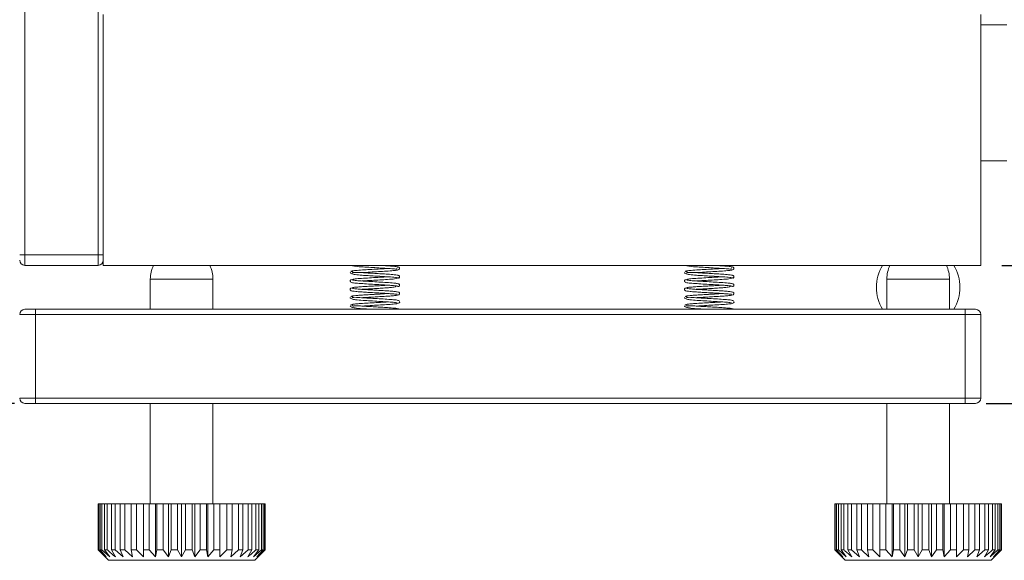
# Model space of a CAD drawing. Header units: millimetres. Extents: x 5 to 297, y 5 to 205.
# Tile 18 of 29: x 183 to 230, y 119 to 144. Entities that reach past the tile are written whole.
import ezdxf

# ---------------------------------------------------------------- set-up
doc = ezdxf.new("R2010")
doc.units = ezdxf.units.MM
doc.linetypes.add('HIDDEN', pattern=[1.905, 1.27, -0.635])
doc.layers.add('VM_VU04', color=7, linetype='HIDDEN')
doc.styles.add('SLDTEXTSTYLE0', font='TXT', dxfattribs={"width": 0.7})
doc.dimstyles.new('SLDDIMSTYLE0', dxfattribs={"dimtxt": 3.5, "dimasz": 3, "dimexe": 0, "dimexo": 0.0625, "dimgap": 0.875, "dimtad": 1, "dimlfac": 2, "dimrnd": 1e-09, "dimzin": 12, "dimdsep": 46, "dimtxsty": 'SLDTEXTSTYLE0', "dimsah": 1, "dimcen": 0.09, "dimadec": 0, "dimazin": 3, "dimtfac": 1, "dimtofl": 0, "dimtmove": 0, "dimatfit": 3, "dimfxl": 0, "dimfrac": 2, "dimtolj": 1, "dimtzin": 12, "dimarcsym": 0})

# ---------------------------------------------------------------- blocks, each defined once
blk = doc.blocks.new('_D_1')
at = {"layer": 'VM_VU04'}
for p, q in [((181.837, 167.688), (165.527, 167.688)), ((166.527, 126.088), (166.527, 167.688)), ((182.337, 126.088), (165.527, 126.088))]:
    blk.add_line(p, q, dxfattribs=at)
for points in [[(166.527, 167.688), (166.027, 164.688), (167.027, 164.688)], [(166.527, 126.088), (167.027, 129.088), (166.027, 129.088)]]:
    blk.add_solid(points, dxfattribs=at)
at = {"layer": 'VM_VU04', "insert": (162.015, 141.815, 2.177), "char_height": 3.5, "attachment_point": 1, "rotation": 90, "style": 'SLDTEXTSTYLE0'}
blk.add_mtext('83.2', dxfattribs=at)
blk = doc.blocks.new('_D_2')
at = {"layer": 'VM_VU04'}
for p, q in [((224.816, 164.938), (271.516, 164.938)), ((270.516, 164.938), (270.516, 132.688)), ((229.587, 132.688), (271.516, 132.688))]:
    blk.add_line(p, q, dxfattribs=at)
for points in [[(270.516, 164.938), (270.016, 161.938), (271.016, 161.938)], [(270.516, 132.688), (271.016, 135.688), (270.016, 135.688)]]:
    blk.add_solid(points, dxfattribs=at)
at = {"layer": 'VM_VU04', "insert": (266.004, 143.74, 2.177), "char_height": 3.5, "attachment_point": 1, "rotation": 90, "style": 'SLDTEXTSTYLE0'}
blk.add_mtext('64.5', dxfattribs=at)
blk = doc.blocks.new('_D_3')
at = {"layer": 'VM_VU04'}
for p, q in [((224.816, 164.938), (277.516, 164.938)), ((276.516, 164.938), (276.516, 126.088)), ((228.837, 126.088), (277.516, 126.088))]:
    blk.add_line(p, q, dxfattribs=at)
for points in [[(276.516, 164.938), (276.016, 161.938), (277.016, 161.938)], [(276.516, 126.088), (277.016, 129.088), (276.016, 129.088)]]:
    blk.add_solid(points, dxfattribs=at)
at = {"layer": 'VM_VU04', "insert": (272.004, 140.44, 2.177), "char_height": 3.5, "attachment_point": 1, "rotation": 90, "style": 'SLDTEXTSTYLE0'}
blk.add_mtext('77.7', dxfattribs=at)
blk = doc.blocks.new('_D_4')
at = {"layer": 'VM_VU04'}
for p, q in [((227.066, 156.938), (265.516, 156.938)), ((264.516, 156.938), (264.516, 132.688)), ((229.587, 132.688), (265.516, 132.688))]:
    blk.add_line(p, q, dxfattribs=at)
for points in [[(264.516, 156.938), (264.016, 153.938), (265.016, 153.938)], [(264.516, 132.688), (265.016, 135.688), (264.016, 135.688)]]:
    blk.add_solid(points, dxfattribs=at)
at = {"layer": 'VM_VU04', "insert": (260.004, 139.74, 2.177), "char_height": 3.5, "attachment_point": 1, "rotation": 90, "style": 'SLDTEXTSTYLE0'}
blk.add_mtext('48.5', dxfattribs=at)

msp = doc.modelspace()

# ---------------------------------------------------------------- linework, layer by layer
at = {"color": 7, "linetype": 'Continuous', "lineweight": 15}
for p, q in [((182.8373, 167.1876), (182.8373, 133.1876)), ((186.3373, 133.1876), (186.3373, 167.1876)), ((186.5873, 144.6876), (186.5873, 132.6876)), ((228.5873, 144.6876), (228.5873, 132.6876)), ((229.8373, 144.1876), (228.5873, 144.1876)), ((228.5873, 137.6876), (229.8373, 137.6876)), ((182.5873, 133.1876), (182.8373, 133.1876)), ((182.8373, 133.1876), (186.3373, 133.1876)), ((182.8373, 133.1876), (182.8373, 132.6876)), ((186.3373, 132.6876), (186.3373, 133.1876)), ((186.3373, 133.1876), (186.5873, 133.1876)), ((186.3373, 132.6876), (182.8373, 132.6876)), ((186.5873, 132.6876), (228.5873, 132.6876)), ((198.4825, 132.6876), (198.4682, 132.6851)), ((200.6523, 132.56), (200.6427, 132.5709)), ((214.4825, 132.6876), (214.4682, 132.6851)), ((216.6523, 132.56), (216.6427, 132.5709)), ((188.8373, 132.034), (188.8373, 130.5876)), ((191.8373, 130.5876), (191.8373, 132.034)), ((224.0873, 132.034), (224.0873, 130.5876)), ((227.0873, 130.5876), (227.0873, 132.034)), ((182.8373, 130.5876), (183.3373, 130.5876)), ((183.3373, 130.3376), (183.3373, 130.5876)), ((183.3373, 130.5876), (227.8373, 130.5876)), ((227.8373, 130.3376), (227.8373, 130.5876)), ((227.8373, 130.5876), (228.3373, 130.5876)), ((183.3373, 130.3376), (182.5873, 130.3376)), ((183.3373, 130.3376), (183.3373, 126.3376)), ((227.8373, 130.3376), (183.3373, 130.3376)), ((227.8373, 126.3376), (227.8373, 130.3376)), ((228.5873, 130.3376), (227.8373, 130.3376)), ((228.5873, 130.3376), (228.5873, 126.3376)), ((182.5873, 126.3376), (183.3373, 126.3376)), ((183.3373, 126.3376), (183.3373, 126.0876)), ((183.3373, 126.3376), (227.8373, 126.3376)), ((227.8373, 126.3376), (227.8373, 126.0876)), ((227.8373, 126.3376), (228.5873, 126.3376)), ((183.3373, 126.0876), (182.8373, 126.0876)), ((227.8373, 126.0876), (183.3373, 126.0876)), ((188.8373, 126.0876), (188.8373, 121.284)), ((191.8373, 121.284), (191.8373, 126.0876)), ((224.0873, 126.0876), (224.0873, 121.284)), ((227.0873, 121.284), (227.0873, 126.0876)), ((228.3373, 126.0876), (227.8373, 126.0876)), ((186.3419, 119.084), (186.3419, 121.284)), ((186.3691, 121.284), (186.3419, 121.284)), ((186.3691, 121.284), (186.3691, 119.084)), ((186.3691, 121.284), (186.4361, 121.284)), ((186.4361, 119.084), (186.4361, 121.284)), ((186.5169, 121.284), (186.4361, 121.284)), ((186.5169, 121.284), (186.5169, 119.084)), ((186.5169, 121.284), (186.6489, 121.284)), ((186.6489, 119.084), (186.6489, 121.284)), ((186.7807, 121.284), (186.6489, 121.284)), ((186.7807, 121.284), (186.7807, 119.084)), ((186.7807, 121.284), (186.9737, 121.284)), ((186.9737, 119.084), (186.9737, 121.284)), ((187.1526, 121.284), (186.9737, 121.284)), ((187.1526, 121.284), (187.1526, 119.084)), ((187.1526, 121.284), (187.4007, 121.284)), ((187.4007, 119.084), (187.4007, 121.284)), ((187.6213, 121.284), (187.4007, 121.284)), ((187.6213, 121.284), (187.6213, 119.084)), ((187.6213, 121.284), (187.9169, 121.284)), ((187.9169, 119.084), (187.9169, 121.284)), ((188.1725, 121.284), (187.9169, 121.284)), ((188.1725, 121.284), (188.1725, 119.084)), ((188.1725, 121.284), (188.5067, 121.284)), ((188.5067, 119.084), (188.5067, 121.284)), ((188.7894, 121.284), (188.5067, 121.284)), ((188.7894, 121.284), (188.7894, 119.084)), ((188.7894, 121.284), (189.0851, 121.284)), ((189.0851, 121.284), (189.0851, 118.7451)), ((189.0851, 121.284), (189.1521, 121.284)), ((189.1521, 119.084), (189.1521, 121.284)), ((189.4534, 121.284), (189.1521, 121.284)), ((189.4534, 121.284), (189.4534, 119.084)), ((189.4534, 121.284), (189.7015, 121.284)), ((189.7015, 121.284), (189.7015, 118.7451)), ((189.7015, 121.284), (189.8335, 121.284)), ((189.8335, 119.084), (189.8335, 121.284)), ((190.1443, 121.284), (189.8335, 121.284)), ((190.1443, 121.284), (190.1443, 119.084)), ((190.1443, 121.284), (190.3373, 121.284)), ((190.3373, 121.284), (190.3373, 118.7451)), ((190.3373, 121.284), (190.5302, 121.284)), ((190.5302, 119.084), (190.5302, 121.284)), ((190.841, 121.284), (190.5302, 121.284)), ((190.841, 121.284), (190.841, 119.084)), ((190.841, 121.284), (190.973, 121.284)), ((190.973, 121.284), (190.973, 118.7451)), ((190.973, 121.284), (191.2211, 121.284)), ((191.2211, 119.084), (191.2211, 121.284)), ((191.5224, 121.284), (191.2211, 121.284)), ((191.5224, 121.284), (191.5224, 119.084)), ((191.5224, 121.284), (191.5894, 121.284)), ((191.5894, 121.284), (191.5894, 118.7451)), ((191.5894, 121.284), (191.8851, 121.284)), ((191.8851, 119.084), (191.8851, 121.284)), ((192.1678, 121.284), (191.8851, 121.284)), ((192.1678, 121.284), (192.1678, 119.084)), ((192.1678, 121.284), (192.5021, 121.284)), ((192.5021, 119.084), (192.5021, 121.284)), ((192.7576, 121.284), (192.5021, 121.284)), ((192.7576, 121.284), (192.7576, 119.084)), ((192.7576, 121.284), (193.0532, 121.284)), ((193.0532, 119.084), (193.0532, 121.284)), ((193.2738, 121.284), (193.0532, 121.284)), ((193.2738, 121.284), (193.2738, 119.084)), ((193.2738, 121.284), (193.5219, 121.284)), ((193.5219, 119.084), (193.5219, 121.284)), ((193.7008, 121.284), (193.5219, 121.284)), ((193.7008, 121.284), (193.7008, 119.084)), ((193.7008, 121.284), (193.8938, 121.284)), ((193.8938, 119.084), (193.8938, 121.284)), ((194.0257, 121.284), (193.8938, 121.284)), ((194.0257, 121.284), (194.0257, 119.084)), ((194.0257, 121.284), (194.1577, 121.284)), ((194.1577, 119.084), (194.1577, 121.284)), ((194.2384, 121.284), (194.1577, 121.284)), ((194.2384, 121.284), (194.2384, 119.084)), ((194.2384, 121.284), (194.3054, 121.284)), ((194.3054, 119.084), (194.3054, 121.284)), ((194.3326, 121.284), (194.3054, 121.284)), ((194.3326, 121.284), (194.3326, 119.084)), ((221.5919, 119.084), (221.5919, 121.284)), ((221.6191, 121.284), (221.5919, 121.284)), ((221.6191, 121.284), (221.6191, 119.084)), ((221.6191, 121.284), (221.6861, 121.284)), ((221.6861, 119.084), (221.6861, 121.284)), ((221.7669, 121.284), (221.6861, 121.284)), ((221.7669, 121.284), (221.7669, 119.084)), ((221.7669, 121.284), (221.8989, 121.284)), ((221.8989, 119.084), (221.8989, 121.284)), ((222.0307, 121.284), (221.8989, 121.284)), ((222.0307, 121.284), (222.0307, 119.084)), ((222.0307, 121.284), (222.2237, 121.284)), ((222.2237, 119.084), (222.2237, 121.284)), ((222.4026, 121.284), (222.2237, 121.284)), ((222.4026, 121.284), (222.4026, 119.084)), ((222.4026, 121.284), (222.6507, 121.284)), ((222.6507, 119.084), (222.6507, 121.284)), ((222.8713, 121.284), (222.6507, 121.284)), ((222.8713, 121.284), (222.8713, 119.084)), ((222.8713, 121.284), (223.1669, 121.284)), ((223.1669, 119.084), (223.1669, 121.284)), ((223.4225, 121.284), (223.1669, 121.284)), ((223.4225, 121.284), (223.4225, 119.084)), ((223.4225, 121.284), (223.7567, 121.284)), ((223.7567, 119.084), (223.7567, 121.284)), ((224.0394, 121.284), (223.7567, 121.284)), ((224.0394, 121.284), (224.0394, 119.084)), ((224.0394, 121.284), (224.3351, 121.284)), ((224.3351, 121.284), (224.3351, 118.7451)), ((224.3351, 121.284), (224.4021, 121.284)), ((224.4021, 119.084), (224.4021, 121.284)), ((224.7034, 121.284), (224.4021, 121.284)), ((224.7034, 121.284), (224.7034, 119.084)), ((224.7034, 121.284), (224.9515, 121.284)), ((224.9515, 121.284), (224.9515, 118.7451)), ((224.9515, 121.284), (225.0835, 121.284)), ((225.0835, 119.084), (225.0835, 121.284)), ((225.3943, 121.284), (225.0835, 121.284)), ((225.3943, 121.284), (225.3943, 119.084)), ((225.3943, 121.284), (225.5873, 121.284)), ((225.5873, 121.284), (225.5873, 118.7451)), ((225.5873, 121.284), (225.7802, 121.284)), ((225.7802, 119.084), (225.7802, 121.284)), ((226.091, 121.284), (225.7802, 121.284)), ((226.091, 121.284), (226.091, 119.084)), ((226.091, 121.284), (226.223, 121.284)), ((226.223, 121.284), (226.223, 118.7451)), ((226.223, 121.284), (226.4711, 121.284)), ((226.4711, 119.084), (226.4711, 121.284)), ((226.7724, 121.284), (226.4711, 121.284)), ((226.7724, 121.284), (226.7724, 119.084)), ((226.7724, 121.284), (226.8394, 121.284)), ((226.8394, 121.284), (226.8394, 118.7451)), ((226.8394, 121.284), (227.1351, 121.284)), ((227.1351, 119.084), (227.1351, 121.284)), ((227.4178, 121.284), (227.1351, 121.284)), ((227.4178, 121.284), (227.4178, 119.084)), ((227.4178, 121.284), (227.7521, 121.284)), ((227.7521, 119.084), (227.7521, 121.284)), ((228.0076, 121.284), (227.7521, 121.284)), ((228.0076, 121.284), (228.0076, 119.084)), ((228.0076, 121.284), (228.3033, 121.284)), ((228.3033, 119.084), (228.3033, 121.284)), ((228.5238, 121.284), (228.3033, 121.284)), ((228.5238, 121.284), (228.5238, 119.084)), ((228.5238, 121.284), (228.7719, 121.284)), ((228.7719, 119.084), (228.7719, 121.284)), ((228.9508, 121.284), (228.7719, 121.284)), ((228.9508, 121.284), (228.9508, 119.084)), ((228.9508, 121.284), (229.1438, 121.284)), ((229.1438, 119.084), (229.1438, 121.284)), ((229.2757, 121.284), (229.1438, 121.284)), ((229.2757, 121.284), (229.2757, 119.084)), ((229.2757, 121.284), (229.4077, 121.284)), ((229.4077, 119.084), (229.4077, 121.284)), ((229.4884, 121.284), (229.4077, 121.284)), ((229.4884, 121.284), (229.4884, 119.084)), ((229.4884, 121.284), (229.5554, 121.284)), ((229.5554, 119.084), (229.5554, 121.284)), ((229.5826, 121.284), (229.5554, 121.284)), ((229.5826, 121.284), (229.5826, 119.084)), ((186.6762, 118.7451), (186.3419, 119.084)), ((186.3419, 119.084), (186.3691, 119.084)), ((186.3691, 119.084), (186.7318, 118.7451)), ((186.7318, 118.7451), (186.4361, 119.084)), ((186.4361, 119.084), (186.5169, 119.084)), ((186.5169, 119.084), (186.897, 118.7451)), ((186.897, 118.7451), (186.6489, 119.084)), ((186.6489, 119.084), (186.7807, 119.084)), ((187.1667, 118.7451), (186.9737, 119.084)), ((186.9737, 119.084), (187.1526, 119.084)), ((187.1526, 119.084), (187.5327, 118.7451)), ((187.5327, 118.7451), (187.4007, 119.084)), ((187.4007, 119.084), (187.6213, 119.084)), ((187.6213, 119.084), (187.984, 118.7451)), ((187.984, 118.7451), (187.9169, 119.084)), ((187.9169, 119.084), (188.1725, 119.084)), ((188.1725, 119.084), (188.5067, 118.7451)), ((188.5067, 119.084), (188.7894, 119.084)), ((188.7894, 119.084), (189.0851, 118.7451)), ((189.0851, 118.7451), (189.1521, 119.084)), ((189.1521, 119.084), (189.4534, 119.084)), ((189.4534, 119.084), (189.7015, 118.7451)), ((189.7015, 118.7451), (189.8335, 119.084)), ((189.8335, 119.084), (190.1443, 119.084)), ((190.1443, 119.084), (190.3373, 118.7451)), ((190.3373, 118.7451), (190.5302, 119.084)), ((190.5302, 119.084), (190.841, 119.084)), ((190.841, 119.084), (190.973, 118.7451)), ((190.973, 118.7451), (191.2211, 119.084)), ((191.2211, 119.084), (191.5224, 119.084)), ((191.5224, 119.084), (191.5894, 118.7451)), ((191.5894, 118.7451), (191.8851, 119.084)), ((191.8851, 119.084), (192.1678, 119.084)), ((192.1678, 118.7451), (192.5021, 119.084)), ((192.5021, 119.084), (192.7576, 119.084)), ((192.7576, 119.084), (192.6906, 118.7451)), ((192.6906, 118.7451), (193.0532, 119.084)), ((193.0532, 119.084), (193.2738, 119.084)), ((193.2738, 119.084), (193.1418, 118.7451)), ((193.1418, 118.7451), (193.5219, 119.084)), ((193.7008, 119.084), (193.5079, 118.7451)), ((193.5219, 119.084), (193.7008, 119.084)), ((194.0257, 119.084), (193.7776, 118.7451)), ((193.7776, 118.7451), (194.1577, 119.084)), ((193.8938, 119.084), (194.0257, 119.084)), ((194.2384, 119.084), (193.9427, 118.7451)), ((193.9427, 118.7451), (194.3054, 119.084)), ((194.3326, 119.084), (193.9984, 118.7451)), ((194.1577, 119.084), (194.2384, 119.084)), ((194.3054, 119.084), (194.3326, 119.084)), ((221.9262, 118.7451), (221.5919, 119.084)), ((221.5919, 119.084), (221.6191, 119.084)), ((221.6191, 119.084), (221.9818, 118.7451)), ((221.9818, 118.7451), (221.6861, 119.084)), ((221.6861, 119.084), (221.7669, 119.084)), ((221.7669, 119.084), (222.147, 118.7451)), ((222.147, 118.7451), (221.8989, 119.084)), ((221.8989, 119.084), (222.0307, 119.084)), ((222.4167, 118.7451), (222.2237, 119.084)), ((222.2237, 119.084), (222.4026, 119.084)), ((222.4026, 119.084), (222.7827, 118.7451)), ((222.7827, 118.7451), (222.6507, 119.084)), ((222.6507, 119.084), (222.8713, 119.084)), ((222.8713, 119.084), (223.234, 118.7451)), ((223.234, 118.7451), (223.1669, 119.084)), ((223.1669, 119.084), (223.4225, 119.084)), ((223.4225, 119.084), (223.7567, 118.7451)), ((223.7567, 119.084), (224.0394, 119.084)), ((224.0394, 119.084), (224.3351, 118.7451)), ((224.3351, 118.7451), (224.4021, 119.084)), ((224.4021, 119.084), (224.7034, 119.084)), ((224.7034, 119.084), (224.9515, 118.7451)), ((224.9515, 118.7451), (225.0835, 119.084)), ((225.0835, 119.084), (225.3943, 119.084)), ((225.3943, 119.084), (225.5873, 118.7451)), ((225.5873, 118.7451), (225.7802, 119.084)), ((225.7802, 119.084), (226.091, 119.084)), ((226.091, 119.084), (226.223, 118.7451)), ((226.223, 118.7451), (226.4711, 119.084)), ((226.4711, 119.084), (226.7724, 119.084)), ((226.7724, 119.084), (226.8394, 118.7451)), ((226.8394, 118.7451), (227.1351, 119.084)), ((227.1351, 119.084), (227.4178, 119.084)), ((227.4178, 118.7451), (227.7521, 119.084)), ((227.7521, 119.084), (228.0076, 119.084)), ((228.0076, 119.084), (227.9406, 118.7451)), ((227.9406, 118.7451), (228.3033, 119.084)), ((228.3033, 119.084), (228.5238, 119.084)), ((228.5238, 119.084), (228.3918, 118.7451)), ((228.3918, 118.7451), (228.7719, 119.084)), ((228.9508, 119.084), (228.7579, 118.7451)), ((228.7719, 119.084), (228.9508, 119.084)), ((229.2757, 119.084), (229.0276, 118.7451)), ((229.0276, 118.7451), (229.4077, 119.084)), ((229.1438, 119.084), (229.2757, 119.084)), ((229.4884, 119.084), (229.1927, 118.7451)), ((229.1927, 118.7451), (229.5554, 119.084)), ((229.5826, 119.084), (229.2484, 118.7451)), ((229.4077, 119.084), (229.4884, 119.084)), ((229.5554, 119.084), (229.5826, 119.084)), ((186.6762, 118.7451), (186.8373, 118.584)), ((193.8373, 118.584), (186.8373, 118.584)), ((193.8373, 118.584), (193.9984, 118.7451)), ((221.9262, 118.7451), (222.0873, 118.584)), ((229.0873, 118.584), (222.0873, 118.584)), ((229.0873, 118.584), (229.2484, 118.7451))]:
    msp.add_line(p, q, dxfattribs=at)
at = {"color": 8, "linetype": 'Continuous', "lineweight": 15}
for p, q in [((188.8373, 132.034), (191.8373, 132.034)), ((224.0873, 132.034), (227.0873, 132.034))]:
    msp.add_line(p, q, dxfattribs=at)
at = {"color": 7, "linetype": 'Continuous', "lineweight": 15}
for centre, radius, start, end in [((182.8373, 132.9376), 0.25, 180, 270), ((186.3373, 132.9376), 0.25, 270, 0), ((190.3373, 132.034), 1.5, 154.16826, 180), ((190.3373, 132.034), 1.5, 0, 25.83174), ((225.5873, 131.6376), 2, 148.33176, 211.66824), ((225.5873, 132.034), 1.5, 154.16826, 180), ((225.5873, 132.034), 1.5, 0, 25.83174), ((225.5873, 131.6376), 2, 328.33176, 31.66824), ((182.8373, 130.3376), 0.25, 90, 180), ((228.3373, 130.3376), 0.25, 0, 90), ((182.8373, 126.3376), 0.25, 180, 270), ((228.3373, 126.3376), 0.25, 270, 0)]:
    msp.add_arc(centre, radius, start, end, dxfattribs=at)
for points, knots in [([(200.2028, 132.542), (200.1763, 132.54), (200.0512, 132.5305), (199.7433, 132.5134), (199.3507, 132.4912), (198.9562, 132.4677), (198.6672, 132.445), (198.4672, 132.4195), (198.4435, 132.4009), (198.4305, 132.3907)], [0, 0, 0, 0, 0.0428792, 0.2016594, 0.3605251, 0.5148493, 0.6983145, 0.8337655, 1, 1, 1, 1]), ([(198.4969, 132.6876), (198.4945, 132.6856), (198.486, 132.6782), (198.4752, 132.6767), (198.4674, 132.6756)], [0, 0, 0, 0, 0.2750131, 1, 1, 1, 1]), ([(198.4788, 132.687), (198.481, 132.6858), (198.5171, 132.6668), (198.6822, 132.6367), (198.9897, 132.6142), (199.3864, 132.5907), (199.7856, 132.5682), (200.1716, 132.546), (200.4328, 132.524), (200.5821, 132.5139), (200.6421, 132.4935), (200.6427, 132.5112), (200.6429, 132.5155)], [0, 0, 0, 0, 0.0076345, 0.1261934, 0.2841067, 0.4162648, 0.5520005, 0.6877318, 0.8307933, 0.9068565, 0.9771432, 1, 1, 1, 1]), ([(198.9642, 132.3419), (198.9763, 132.3427), (199.0895, 132.3509), (199.3622, 132.3667), (199.7604, 132.3892), (200.156, 132.4121), (200.4853, 132.4371), (200.6719, 132.4567), (200.7813, 132.4947), (200.7681, 132.5841), (200.6666, 132.6322), (200.5058, 132.643), (200.213, 132.6682), (199.977, 132.6819), (199.877, 132.6876)], [0, 0, 0, 0, 0.0116343, 0.1095729, 0.2106598, 0.3119964, 0.4189531, 0.5279504, 0.6147641, 0.657628, 0.7044367, 0.813963, 0.9211262, 1, 1, 1, 1]), ([(216.2029, 132.542), (216.1763, 132.54), (216.0512, 132.5305), (215.7433, 132.5134), (215.3507, 132.4912), (214.9562, 132.4677), (214.6672, 132.445), (214.4672, 132.4195), (214.4435, 132.4009), (214.4305, 132.3907)], [0, 0, 0, 0, 0.0428792, 0.2016596, 0.360525, 0.5148494, 0.6983145, 0.8337655, 1, 1, 1, 1]), ([(214.4969, 132.6876), (214.4945, 132.6856), (214.486, 132.6782), (214.4752, 132.6767), (214.4674, 132.6756)], [0, 0, 0, 0, 0.27501517, 1, 1, 1, 1]), ([(214.4788, 132.687), (214.481, 132.6858), (214.5171, 132.6668), (214.6822, 132.6367), (214.9897, 132.6142), (215.3864, 132.5907), (215.7856, 132.5682), (216.1716, 132.546), (216.4328, 132.524), (216.5821, 132.5139), (216.6421, 132.4935), (216.6427, 132.5112), (216.6429, 132.5155)], [0, 0, 0, 0, 0.0076344, 0.1261935, 0.2841067, 0.4162649, 0.5520004, 0.6877319, 0.8307932, 0.9068566, 0.9771432, 1, 1, 1, 1]), ([(214.9642, 132.3419), (214.9763, 132.3427), (215.0895, 132.3509), (215.3622, 132.3667), (215.7604, 132.3892), (216.156, 132.4121), (216.4853, 132.4371), (216.6719, 132.4567), (216.7813, 132.4947), (216.7681, 132.5841), (216.6666, 132.6322), (216.5058, 132.643), (216.213, 132.6682), (215.977, 132.6819), (215.877, 132.6876)], [0, 0, 0, 0, 0.0116345, 0.1095731, 0.2106599, 0.3119965, 0.4189531, 0.5279503, 0.6147641, 0.657628, 0.7044367, 0.813963, 0.9211262, 1, 1, 1, 1]), ([(200.2091, 132.142), (200.1981, 132.1412), (200.0866, 132.1333), (199.8181, 132.1174), (199.4183, 132.095), (199.0258, 132.072), (198.6887, 132.0475), (198.503, 132.0262), (198.3998, 131.993), (198.407, 131.9021), (198.5042, 131.8514), (198.6619, 131.8413), (198.9861, 131.8139), (199.3707, 131.7916), (199.7747, 131.7689), (200.0871, 131.7504), (200.3198, 131.7345), (200.5008, 131.72), (200.6587, 131.7028), (200.6725, 131.6919), (200.6801, 131.6859)], [0, 0, 0, 0, 0.0070308, 0.0714264, 0.1377541, 0.2044899, 0.2748409, 0.3463951, 0.4034283, 0.4316718, 0.4624531, 0.534463, 0.604975, 0.6716178, 0.7379469, 0.8024414, 0.8353071, 0.8784753, 0.9334894, 1, 1, 1, 1]), ([(198.4037, 132.355), (198.4086, 132.3434), (198.4179, 132.3212), (198.493, 132.2833), (198.6584, 132.2413), (198.9341, 132.2176), (199.2617, 132.1979), (199.5848, 132.1795), (199.9048, 132.1614), (200.1607, 132.1457), (200.3579, 132.1317), (200.5126, 132.1184), (200.6472, 132.1027), (200.6748, 132.0919), (200.6897, 132.0861)], [0, 0, 0, 0, 0.0549717, 0.1058802, 0.1947082, 0.3223553, 0.4139814, 0.5080023, 0.6020751, 0.6933317, 0.748855, 0.8185468, 0.9023826, 1, 1, 1, 1]), ([(198.4634, 132.4068), (198.4713, 132.4054), (198.487, 132.4025), (198.5062, 132.3861), (198.518, 132.3725), (198.5199, 132.3641), (198.5199, 132.364)], [0, 0, 0, 0, 0.3309094, 0.6634588, 0.996396, 1, 1, 1, 1]), ([(198.4697, 132.3972), (198.4769, 132.3966), (198.4912, 132.3953), (198.5098, 132.3816), (198.5223, 132.3628), (198.5275, 132.3432), (198.5239, 132.3321), (198.5227, 132.3284)], [0, 0, 0, 0, 0.2268396, 0.4507062, 0.6718561, 0.8906542, 1, 1, 1, 1]), ([(200.7357, 131.7963), (200.7205, 131.8057), (200.693, 131.8228), (200.485, 131.8475), (200.1774, 131.8701), (199.7844, 131.8934), (199.3836, 131.916), (199.0015, 131.9381), (198.7373, 131.9602), (198.5873, 131.97), (198.5323, 131.9906), (198.5319, 131.9734), (198.5318, 131.9697)], [0, 0, 0, 0, 0.1258551, 0.2283312, 0.3677062, 0.4851012, 0.605537, 0.726172, 0.8533115, 0.9207351, 0.9832493, 1, 1, 1, 1]), ([(200.7269, 132.2047), (200.7076, 132.2118), (200.6719, 132.2248), (200.4964, 132.2459), (200.2384, 132.2661), (199.9066, 132.2863), (199.5854, 132.3045), (199.2647, 132.3227), (199.0089, 132.3386), (198.8212, 132.3519), (198.6841, 132.3574), (198.5939, 132.3529), (198.5724, 132.3424), (198.5668, 132.3397)], [0, 0, 0, 0, 0.1094675, 0.2025375, 0.339599, 0.4394363, 0.5420882, 0.6444415, 0.7439203, 0.804231, 0.8794286, 0.9682907, 1, 1, 1, 1]), ([(198.9721, 131.9419), (199.0002, 131.944), (199.1284, 131.9535), (199.4345, 131.9707), (199.8304, 131.9928), (200.2163, 132.0171), (200.5101, 132.0358), (200.6253, 132.0642), (200.6684, 132.0748)], [0, 0, 0, 0, 0.0549463, 0.2508596, 0.4461661, 0.6362495, 0.8640065, 1, 1, 1, 1]), ([(200.7015, 132.0869), (200.7104, 132.0876), (200.7283, 132.0889), (200.7507, 132.1024), (200.7667, 132.1212), (200.7737, 132.1442), (200.769, 132.1672), (200.7552, 132.1861), (200.7348, 132.1997), (200.7182, 132.201), (200.7099, 132.2016)], [0, 0, 0, 0, 0.1252285, 0.2508621, 0.3765274, 0.501669, 0.6265088, 0.7513841, 0.8759454, 1, 1, 1, 1]), ([(200.753, 132.1859), (200.7519, 132.1874), (200.7459, 132.196), (200.7283, 132.2071), (200.7104, 132.2103), (200.7016, 132.2119)], [0, 0, 0, 0, 0.0972165, 0.5531327, 1, 1, 1, 1]), ([(200.71, 132.0766), (200.7183, 132.0781), (200.7351, 132.0812), (200.7551, 132.0974), (200.7695, 132.1188), (200.771, 132.1357), (200.7717, 132.1443)], [0, 0, 0, 0, 0.2438977, 0.4930112, 0.7456734, 1, 1, 1, 1]), ([(216.2091, 132.142), (216.1981, 132.1412), (216.0866, 132.1333), (215.8181, 132.1174), (215.4183, 132.095), (215.0258, 132.072), (214.6887, 132.0475), (214.503, 132.0262), (214.3998, 131.993), (214.407, 131.9021), (214.5042, 131.8514), (214.6619, 131.8413), (214.9861, 131.8139), (215.3707, 131.7916), (215.7747, 131.7689), (216.0871, 131.7504), (216.3198, 131.7345), (216.5008, 131.72), (216.6587, 131.7028), (216.6725, 131.6919), (216.6801, 131.6859)], [0, 0, 0, 0, 0.0070308, 0.0714264, 0.1377541, 0.2044898, 0.274841, 0.3463951, 0.4034283, 0.4316719, 0.4624531, 0.534463, 0.604975, 0.6716178, 0.7379468, 0.8024413, 0.8353071, 0.8784753, 0.9334894, 1, 1, 1, 1]), ([(214.4037, 132.355), (214.4086, 132.3434), (214.4179, 132.3212), (214.493, 132.2833), (214.6584, 132.2413), (214.9341, 132.2176), (215.2617, 132.1979), (215.5848, 132.1795), (215.9048, 132.1614), (216.1607, 132.1457), (216.3579, 132.1317), (216.5126, 132.1184), (216.6472, 132.1027), (216.6748, 132.0919), (216.6897, 132.0861)], [0, 0, 0, 0, 0.05497171, 0.10588024, 0.19470821, 0.32235538, 0.41398132, 0.50800222, 0.60207514, 0.6933316, 0.74885509, 0.81854671, 0.9023826, 1, 1, 1, 1]), ([(214.4634, 132.4068), (214.4713, 132.4054), (214.487, 132.4025), (214.5062, 132.3861), (214.518, 132.3725), (214.5199, 132.3641), (214.5199, 132.364)], [0, 0, 0, 0, 0.33090669, 0.6634539, 0.99639598, 1, 1, 1, 1]), ([(214.4697, 132.3972), (214.4769, 132.3966), (214.4912, 132.3953), (214.5098, 132.3816), (214.5223, 132.3628), (214.5275, 132.3432), (214.5239, 132.3321), (214.5227, 132.3284)], [0, 0, 0, 0, 0.2268416, 0.4507059, 0.6718569, 0.8906543, 1, 1, 1, 1]), ([(216.7357, 131.7963), (216.7205, 131.8057), (216.693, 131.8228), (216.485, 131.8475), (216.1774, 131.8701), (215.7844, 131.8934), (215.3836, 131.916), (215.0015, 131.9381), (214.7373, 131.9602), (214.5873, 131.97), (214.5323, 131.9906), (214.5319, 131.9734), (214.5318, 131.9697)], [0, 0, 0, 0, 0.1258551, 0.2283311, 0.3677062, 0.4851012, 0.605537, 0.7261721, 0.8533115, 0.9207351, 0.9832493, 1, 1, 1, 1]), ([(216.7269, 132.2047), (216.7076, 132.2118), (216.6719, 132.2248), (216.4964, 132.2459), (216.2384, 132.2661), (215.9066, 132.2863), (215.5854, 132.3045), (215.2647, 132.3227), (215.0089, 132.3386), (214.8212, 132.3519), (214.6841, 132.3574), (214.5939, 132.3529), (214.5724, 132.3424), (214.5668, 132.3397)], [0, 0, 0, 0, 0.1094675, 0.2025374, 0.3395991, 0.4394365, 0.5420883, 0.6444416, 0.7439203, 0.804231, 0.8794286, 0.9682907, 1, 1, 1, 1]), ([(214.9721, 131.9419), (215.0002, 131.944), (215.1284, 131.9535), (215.4345, 131.9707), (215.8304, 131.9928), (216.2163, 132.0171), (216.5101, 132.0358), (216.6253, 132.0642), (216.6684, 132.0748)], [0, 0, 0, 0, 0.0549461, 0.2508596, 0.4461662, 0.6362494, 0.8640063, 1, 1, 1, 1]), ([(216.7015, 132.0869), (216.7104, 132.0876), (216.7283, 132.0889), (216.7507, 132.1024), (216.7667, 132.1212), (216.7737, 132.1442), (216.769, 132.1672), (216.7552, 132.1861), (216.7348, 132.1997), (216.7182, 132.201), (216.7099, 132.2016)], [0, 0, 0, 0, 0.1252279, 0.2508634, 0.3765276, 0.5016692, 0.6265091, 0.7513838, 0.8759453, 1, 1, 1, 1]), ([(216.753, 132.1859), (216.7519, 132.1874), (216.7459, 132.196), (216.7283, 132.2071), (216.7104, 132.2103), (216.7016, 132.2119)], [0, 0, 0, 0, 0.097216, 0.5531301, 1, 1, 1, 1]), ([(216.71, 132.0766), (216.7183, 132.0781), (216.7351, 132.0812), (216.7551, 132.0974), (216.7695, 132.1188), (216.771, 132.1357), (216.7717, 132.1443)], [0, 0, 0, 0, 0.2438972, 0.4930122, 0.7456746, 1, 1, 1, 1]), ([(200.207, 131.742), (200.1466, 131.7379), (200.0043, 131.7284), (199.7384, 131.713), (199.4377, 131.6961), (199.1429, 131.6788), (198.8753, 131.6617), (198.6448, 131.6412), (198.5047, 131.6299), (198.3982, 131.5841), (198.4129, 131.4731), (198.5021, 131.4624), (198.6623, 131.4386), (198.8939, 131.4212), (199.1719, 131.4032), (199.4696, 131.3861), (199.7761, 131.3688), (200.0726, 131.3516), (200.344, 131.3322), (200.5554, 131.3174), (200.6536, 131.2967), (200.6541, 131.3072), (200.6542, 131.3083)], [0, 0, 0, 0, 0.0372781, 0.087789, 0.1394753, 0.191294, 0.2438182, 0.2994487, 0.3567289, 0.4060726, 0.4283348, 0.4942973, 0.5496795, 0.6060045, 0.6590356, 0.7109584, 0.762736, 0.8155043, 0.8699023, 0.9289467, 0.9925734, 1, 1, 1, 1]), ([(198.9665, 131.1419), (199.03, 131.1462), (199.1755, 131.156), (199.4475, 131.1715), (199.7475, 131.1884), (200.0428, 131.2057), (200.3122, 131.2228), (200.5351, 131.2433), (200.6679, 131.2548), (200.7768, 131.2999), (200.7653, 131.4113), (200.6724, 131.4223), (200.5016, 131.4458), (200.2705, 131.4632), (199.995, 131.4812), (199.6953, 131.4984), (199.3894, 131.5157), (199.0942, 131.5329), (198.8193, 131.5522), (198.6116, 131.5672), (198.5231, 131.5875), (198.5226, 131.5774), (198.5225, 131.5763)], [0, 0, 0, 0, 0.0389967, 0.0893594, 0.1410357, 0.1928441, 0.2452054, 0.3006264, 0.3578201, 0.4072109, 0.4293809, 0.4950389, 0.5503095, 0.6066306, 0.6595355, 0.711287, 0.7630065, 0.81577, 0.8700471, 0.9288548, 0.9925157, 1, 1, 1, 1]), ([(198.9691, 131.542), (198.9793, 131.5427), (199.0667, 131.5493), (199.2729, 131.5614), (199.5597, 131.5779), (199.8541, 131.5947), (200.1132, 131.6097), (200.3483, 131.6306), (200.5183, 131.651), (200.5829, 131.6689), (200.6042, 131.6748)], [0, 0, 0, 0, 0.02144362, 0.18491444, 0.34101446, 0.48554632, 0.65391511, 0.77619333, 0.92595615, 1, 1, 1, 1]), ([(200.704, 131.674), (200.7126, 131.6755), (200.73, 131.6785), (200.7512, 131.6946), (200.7662, 131.7159), (200.7721, 131.7413), (200.7666, 131.7667), (200.7521, 131.788), (200.7313, 131.8041), (200.7142, 131.8072), (200.7057, 131.8087)], [0, 0, 0, 0, 0.1220494, 0.2467049, 0.3730524, 0.5000278, 0.6270001, 0.7533361, 0.8779731, 1, 1, 1, 1]), ([(216.207, 131.742), (216.1466, 131.7379), (216.0043, 131.7284), (215.7384, 131.713), (215.4377, 131.6961), (215.1429, 131.6788), (214.8753, 131.6617), (214.6448, 131.6412), (214.5047, 131.6299), (214.3982, 131.5841), (214.4129, 131.4731), (214.5021, 131.4624), (214.6623, 131.4386), (214.8939, 131.4212), (215.1719, 131.4032), (215.4696, 131.3861), (215.7761, 131.3688), (216.0726, 131.3516), (216.344, 131.3322), (216.5554, 131.3174), (216.6536, 131.2967), (216.6541, 131.3072), (216.6542, 131.3083)], [0, 0, 0, 0, 0.037278, 0.0877889, 0.1394752, 0.191294, 0.2438182, 0.2994487, 0.3567289, 0.4060726, 0.4283348, 0.4942973, 0.5496795, 0.6060045, 0.6590356, 0.7109584, 0.7627361, 0.8155043, 0.8699022, 0.9289467, 0.9925734, 1, 1, 1, 1]), ([(214.9665, 131.1419), (215.03, 131.1462), (215.1755, 131.156), (215.4475, 131.1715), (215.7475, 131.1884), (216.0428, 131.2057), (216.3122, 131.2228), (216.5351, 131.2433), (216.6679, 131.2548), (216.7768, 131.2999), (216.7653, 131.4113), (216.6724, 131.4223), (216.5016, 131.4458), (216.2705, 131.4632), (215.995, 131.4812), (215.6953, 131.4984), (215.3894, 131.5157), (215.0942, 131.5329), (214.8193, 131.5522), (214.6116, 131.5672), (214.5231, 131.5875), (214.5226, 131.5774), (214.5225, 131.5763)], [0, 0, 0, 0, 0.0389967, 0.0893593, 0.1410357, 0.192844, 0.2452054, 0.3006264, 0.3578201, 0.4072109, 0.4293808, 0.4950389, 0.5503095, 0.6066306, 0.6595354, 0.711287, 0.7630065, 0.81577, 0.870047, 0.9288548, 0.9925157, 1, 1, 1, 1]), ([(214.9691, 131.542), (214.9793, 131.5427), (215.0667, 131.5493), (215.2729, 131.5614), (215.5597, 131.5779), (215.8541, 131.5947), (216.1132, 131.6097), (216.3483, 131.6306), (216.5183, 131.651), (216.5829, 131.6689), (216.6042, 131.6748)], [0, 0, 0, 0, 0.0214436, 0.1849142, 0.3410142, 0.4855461, 0.6539151, 0.7761934, 0.9259563, 1, 1, 1, 1]), ([(216.704, 131.674), (216.7126, 131.6755), (216.73, 131.6785), (216.7512, 131.6946), (216.7662, 131.7159), (216.7721, 131.7413), (216.7666, 131.7667), (216.7521, 131.788), (216.7313, 131.8041), (216.7142, 131.8072), (216.7057, 131.8087)], [0, 0, 0, 0, 0.1220498, 0.2467056, 0.3730521, 0.5000272, 0.6269988, 0.7533356, 0.8779707, 1, 1, 1, 1]), ([(198.4012, 131.1543), (198.4035, 131.141), (198.4078, 131.1155), (198.4918, 131.0753), (198.6756, 131.0364), (198.9834, 131.0148), (199.3791, 130.991), (199.7781, 130.9687), (200.1661, 130.9463), (200.4312, 130.9248), (200.5775, 130.9134), (200.642, 130.8949), (200.6415, 130.9106), (200.6413, 130.9154)], [0, 0, 0, 0, 0.0675752, 0.1289651, 0.2323324, 0.3697589, 0.4845974, 0.6028187, 0.720974, 0.8452944, 0.9114641, 0.9728063, 1, 1, 1, 1]), ([(200.2063, 131.3417), (200.1994, 131.3412), (200.1161, 131.3349), (199.9103, 131.323), (199.6253, 131.3066), (199.3299, 131.2899), (199.0716, 131.2745), (198.8451, 131.2589), (198.6565, 131.2428), (198.4911, 131.2236), (198.4585, 131.2093), (198.4411, 131.2016)], [0, 0, 0, 0, 0.01143, 0.1388974, 0.2608581, 0.3736891, 0.5044915, 0.5983954, 0.712205, 0.8461161, 1, 1, 1, 1]), ([(198.4642, 131.201), (198.4719, 131.2003), (198.4872, 131.199), (198.5068, 131.1853), (198.5214, 131.1663), (198.5238, 131.1508), (198.5249, 131.1431)], [0, 0, 0, 0, 0.2544943, 0.5058033, 0.7541681, 1, 1, 1, 1]), ([(198.467, 131.2102), (198.4745, 131.2087), (198.4894, 131.2058), (198.5082, 131.1898), (198.5222, 131.1685), (198.524, 131.1516), (198.5249, 131.1431)], [0, 0, 0, 0, 0.2489865, 0.4993011, 0.7499303, 1, 1, 1, 1]), ([(198.9652, 130.7419), (198.979, 130.7429), (199.0958, 130.7511), (199.3688, 130.767), (199.7681, 130.7896), (200.1614, 130.8124), (200.4864, 130.8379), (200.656, 130.853), (200.7494, 130.8866), (200.7837, 130.9349), (200.756, 130.9915), (200.6613, 131.0305), (200.5044, 131.0442), (200.1826, 131.0703), (199.7913, 131.0929), (199.3894, 131.1156), (199.0747, 131.134), (198.8456, 131.1503), (198.6851, 131.1616), (198.5751, 131.1626), (198.5595, 131.1508), (198.5543, 131.1469)], [0, 0, 0, 0, 0.0089648, 0.0760533, 0.1451314, 0.2144175, 0.2876979, 0.3623663, 0.3937788, 0.4226052, 0.451647, 0.4833164, 0.5581123, 0.6312976, 0.7006246, 0.7697793, 0.8367819, 0.8709009, 0.9156273, 0.971883, 1, 1, 1, 1]), ([(214.4012, 131.1543), (214.4035, 131.141), (214.4078, 131.1155), (214.4918, 131.0753), (214.6756, 131.0364), (214.9834, 131.0148), (215.3791, 130.991), (215.7781, 130.9687), (216.1661, 130.9463), (216.4312, 130.9248), (216.5775, 130.9134), (216.642, 130.8949), (216.6415, 130.9106), (216.6413, 130.9154)], [0, 0, 0, 0, 0.0675752, 0.1289651, 0.2323324, 0.3697589, 0.4845973, 0.6028187, 0.720974, 0.8452944, 0.9114641, 0.9728063, 1, 1, 1, 1]), ([(216.2063, 131.3417), (216.1994, 131.3412), (216.1161, 131.3349), (215.9103, 131.323), (215.6253, 131.3066), (215.3299, 131.2899), (215.0716, 131.2745), (214.8451, 131.2589), (214.6565, 131.2428), (214.4911, 131.2236), (214.4585, 131.2093), (214.4411, 131.2016)], [0, 0, 0, 0, 0.0114301, 0.1388973, 0.260858, 0.3736891, 0.5044914, 0.5983955, 0.7122049, 0.8461162, 1, 1, 1, 1]), ([(214.4642, 131.201), (214.4719, 131.2003), (214.4872, 131.199), (214.5068, 131.1853), (214.5214, 131.1663), (214.5238, 131.1508), (214.5249, 131.1431)], [0, 0, 0, 0, 0.254497, 0.5058036, 0.7541668, 1, 1, 1, 1]), ([(214.467, 131.2102), (214.4745, 131.2087), (214.4894, 131.2058), (214.5082, 131.1898), (214.5222, 131.1685), (214.524, 131.1516), (214.5249, 131.1431)], [0, 0, 0, 0, 0.2489865, 0.4993011, 0.7499303, 1, 1, 1, 1]), ([(214.9652, 130.7419), (214.979, 130.7429), (215.0958, 130.7511), (215.3688, 130.767), (215.7681, 130.7896), (216.1614, 130.8124), (216.4864, 130.8379), (216.656, 130.853), (216.7494, 130.8866), (216.7837, 130.9349), (216.756, 130.9915), (216.6613, 131.0305), (216.5044, 131.0442), (216.1826, 131.0703), (215.7913, 131.0929), (215.3894, 131.1156), (215.0747, 131.134), (214.8456, 131.1503), (214.6851, 131.1616), (214.5751, 131.1626), (214.5595, 131.1508), (214.5543, 131.1469)], [0, 0, 0, 0, 0.0089646, 0.0760533, 0.1451314, 0.2144174, 0.2876979, 0.3623663, 0.3937788, 0.4226052, 0.451647, 0.4833164, 0.5581124, 0.6312976, 0.7006246, 0.7697793, 0.8367819, 0.8709009, 0.9156272, 0.971883, 1, 1, 1, 1]), ([(198.4056, 130.7546), (198.4093, 130.7431), (198.4164, 130.721), (198.4869, 130.6834), (198.6526, 130.6415), (198.9315, 130.6181), (199.2133, 130.6008), (199.3812, 130.5912), (199.444, 130.5876)], [0, 0, 0, 0, 0.1172141, 0.2258863, 0.4150874, 0.6878256, 0.8833155, 1, 1, 1, 1]), ([(200.2028, 130.942), (200.1778, 130.9401), (200.055, 130.9308), (199.7508, 130.9138), (199.3577, 130.8915), (199.0465, 130.8729), (198.8169, 130.857), (198.6362, 130.8413), (198.4719, 130.8201), (198.4474, 130.802), (198.4339, 130.792)], [0, 0, 0, 0, 0.04060774, 0.19960528, 0.358605, 0.51341768, 0.59278412, 0.69802075, 0.83340418, 1, 1, 1, 1]), ([(198.4665, 130.8071), (198.4743, 130.8057), (198.4899, 130.8027), (198.5089, 130.7864), (198.5206, 130.7724), (198.5225, 130.7636), (198.5226, 130.7631)], [0, 0, 0, 0, 0.3257624, 0.653026, 0.9807817, 1, 1, 1, 1]), ([(198.4977, 130.6916), (198.4949, 130.6896), (198.4857, 130.6829), (198.4744, 130.6824), (198.4666, 130.6821)], [0, 0, 0, 0, 0.30265928, 1, 1, 1, 1]), ([(198.4707, 130.7974), (198.4781, 130.7968), (198.4926, 130.7955), (198.5113, 130.7819), (198.525, 130.763), (198.5268, 130.7475), (198.5277, 130.7398)], [0, 0, 0, 0, 0.255446, 0.5070839, 0.7551262, 1, 1, 1, 1]), ([(200.7248, 130.605), (200.7064, 130.6121), (200.6723, 130.6252), (200.4946, 130.6464), (200.2296, 130.6665), (199.8999, 130.6867), (199.5784, 130.705), (199.2582, 130.7231), (199.0051, 130.739), (198.8168, 130.7523), (198.6782, 130.7579), (198.588, 130.7536), (198.5696, 130.7435), (198.5649, 130.7409)], [0, 0, 0, 0, 0.1096042, 0.2027055, 0.3400145, 0.440159, 0.5427569, 0.6452396, 0.7448645, 0.8053495, 0.8805559, 0.9693895, 1, 1, 1, 1]), ([(200.7497, 130.5876), (200.749, 130.5887), (200.7433, 130.5968), (200.7261, 130.6074), (200.7083, 130.6107), (200.6994, 130.6124)], [0, 0, 0, 0, 0.06832054, 0.53925404, 1, 1, 1, 1]), ([(214.4056, 130.7546), (214.4093, 130.7431), (214.4164, 130.721), (214.4869, 130.6834), (214.6526, 130.6415), (214.9315, 130.6181), (215.2133, 130.6008), (215.3812, 130.5912), (215.444, 130.5876)], [0, 0, 0, 0, 0.117214, 0.2258861, 0.4150872, 0.6878256, 0.8833152, 1, 1, 1, 1]), ([(216.2028, 130.942), (216.1778, 130.9401), (216.055, 130.9308), (215.7508, 130.9138), (215.3577, 130.8915), (215.0465, 130.8729), (214.8169, 130.857), (214.6362, 130.8413), (214.4719, 130.8201), (214.4474, 130.802), (214.4339, 130.792)], [0, 0, 0, 0, 0.0406077, 0.1996052, 0.3586048, 0.5134177, 0.592784, 0.6980208, 0.8334041, 1, 1, 1, 1]), ([(214.4665, 130.8071), (214.4743, 130.8057), (214.4899, 130.8027), (214.5089, 130.7864), (214.5206, 130.7724), (214.5225, 130.7636), (214.5226, 130.7631)], [0, 0, 0, 0, 0.3257656, 0.6530261, 0.9807817, 1, 1, 1, 1]), ([(214.4977, 130.6916), (214.4949, 130.6896), (214.4857, 130.6829), (214.4744, 130.6824), (214.4666, 130.6821)], [0, 0, 0, 0, 0.30265708, 1, 1, 1, 1]), ([(214.4707, 130.7974), (214.4781, 130.7968), (214.4926, 130.7955), (214.5113, 130.7819), (214.5251, 130.763), (214.5268, 130.7475), (214.5277, 130.7398)], [0, 0, 0, 0, 0.2554498, 0.5070866, 0.7551278, 1, 1, 1, 1]), ([(216.7248, 130.605), (216.7064, 130.6121), (216.6723, 130.6252), (216.4946, 130.6464), (216.2296, 130.6665), (215.8999, 130.6867), (215.5784, 130.705), (215.2582, 130.7231), (215.0051, 130.739), (214.8168, 130.7523), (214.6782, 130.7579), (214.588, 130.7536), (214.5696, 130.7435), (214.5649, 130.7409)], [0, 0, 0, 0, 0.10960416, 0.20270552, 0.34001436, 0.44015902, 0.54275677, 0.6452396, 0.74486448, 0.80534965, 0.88055598, 0.96938943, 1, 1, 1, 1]), ([(216.7497, 130.5876), (216.7489, 130.5887), (216.7433, 130.5968), (216.7261, 130.6074), (216.7083, 130.6107), (216.6994, 130.6124)], [0, 0, 0, 0, 0.0683194, 0.5392547, 1, 1, 1, 1]), ([(186.7807, 119.084), (186.7982, 119.0685), (186.9262, 118.9548), (187.0552, 118.8423), (187.1667, 118.7451)], [0, 0, 0, 0, 0.1365973, 1, 1, 1, 1]), ([(188.5067, 118.7451), (188.5067, 118.8423), (188.5067, 118.9548), (188.5067, 119.0685), (188.5067, 119.084)], [0, 0, 0, 0, 0.8634015, 1, 1, 1, 1]), ([(192.1678, 119.084), (192.1678, 119.0685), (192.1678, 118.9548), (192.1678, 118.8423), (192.1678, 118.7451)], [0, 0, 0, 0, 0.1365985, 1, 1, 1, 1]), ([(193.5079, 118.7451), (193.5254, 118.7604), (193.6548, 118.8725), (193.783, 118.986), (193.8938, 119.084)], [0, 0, 0, 0, 0.1358425, 1, 1, 1, 1]), ([(222.0307, 119.084), (222.0482, 119.0685), (222.1762, 118.9548), (222.3052, 118.8423), (222.4167, 118.7451)], [0, 0, 0, 0, 0.1365997, 1, 1, 1, 1]), ([(223.7567, 118.7451), (223.7567, 118.8423), (223.7567, 118.9548), (223.7567, 119.0685), (223.7567, 119.084)], [0, 0, 0, 0, 0.8634015, 1, 1, 1, 1]), ([(227.4178, 119.084), (227.4178, 119.0685), (227.4178, 118.9548), (227.4178, 118.8423), (227.4178, 118.7451)], [0, 0, 0, 0, 0.1365985, 1, 1, 1, 1]), ([(228.7579, 118.7451), (228.7754, 118.7604), (228.9048, 118.8725), (229.033, 118.986), (229.1438, 119.084)], [0, 0, 0, 0, 0.135844, 1, 1, 1, 1])]:
    msp.add_open_spline(points, degree=3, knots=knots, dxfattribs=at)

# ---------------------------------------------------------------- dimensions: what is measured, and where the dimension line sits
at = {"layer": 'VM_VU04'}
for base, p1, p2, picture, middle in [((166.5271, 167.6876), (183.3373, 126.0876), (182.8373, 167.6876), '_D_1', (166.5271, 146.8876)), ((270.5158, 132.6876), (223.8158, 164.9376), (228.5873, 132.6876), '_D_2', (270.5158, 148.8126)), ((276.5158, 126.0876), (223.8158, 164.9376), (227.8373, 126.0876), '_D_3', (276.5158, 145.5126)), ((264.5158, 132.6876), (226.0658, 156.9376), (228.5873, 132.6876), '_D_4', (264.5158, 144.8126))]:
    dim = msp.add_linear_dim(base=base, p1=p1, p2=p2, angle=90, dimstyle='SLDDIMSTYLE0', dxfattribs=at)
    dim.commit()
    dim.dimension.update_dxf_attribs({"geometry": picture, "text_midpoint": middle, "dimtype": 160})

doc.saveas('drawing.dxf')
